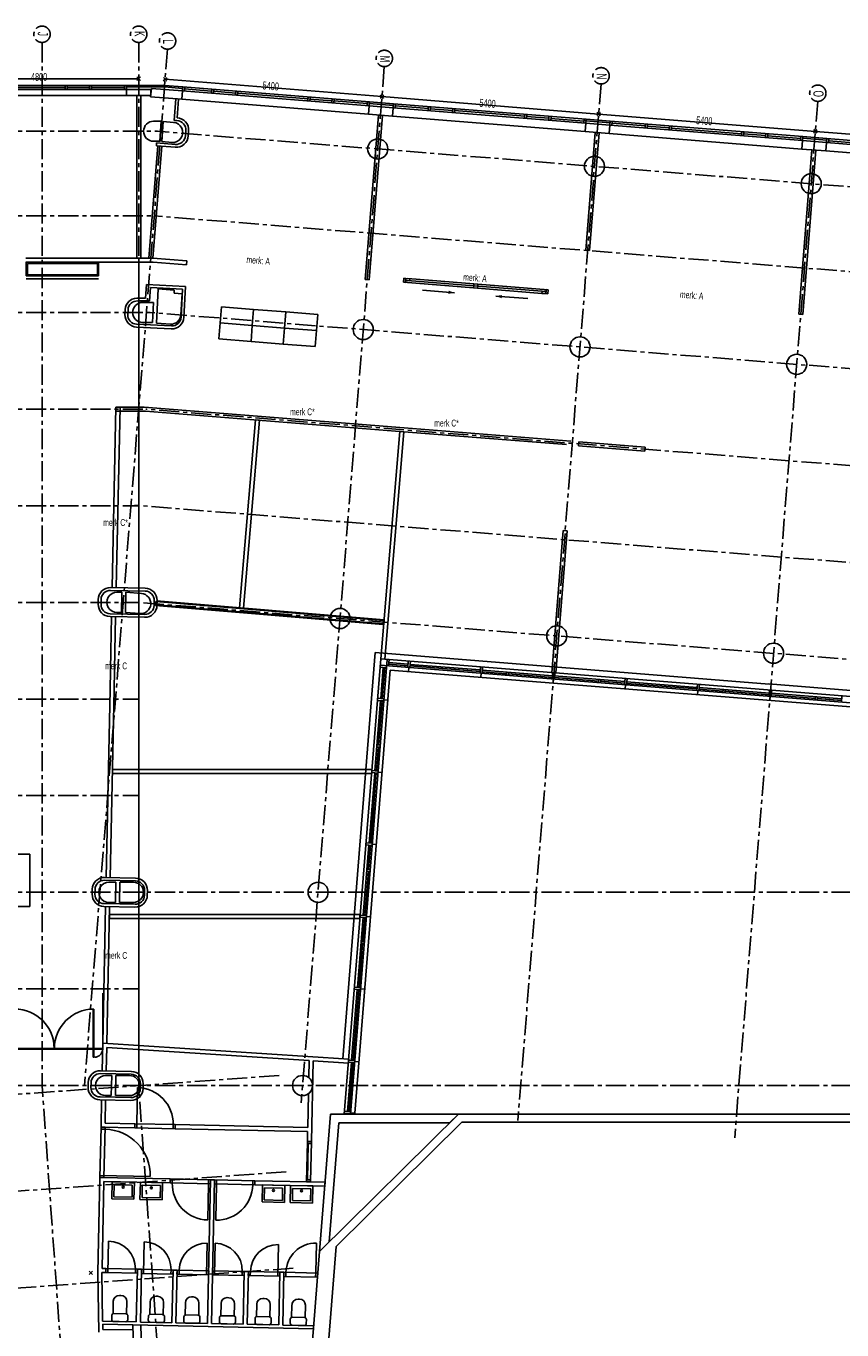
# Model space of a CAD drawing. Header units: millimetres. Extents: x -1696 to 67346, y -51443 to 2612.
# Tile 3 of 4: x 18803 to 39063, y -29769 to 2612. Entities that reach past the tile are written whole.
import ezdxf
from ezdxf.enums import TextEntityAlignment as Align

# ---------------------------------------------------------------- set-up
doc = ezdxf.new("R2010")
doc.units = ezdxf.units.MM
doc.header["$LTSCALE"] = 200
doc.header["$MEASUREMENT"] = 0
doc.linetypes.add('CENTERX2', pattern=[4, 2.5, -0.5, 0.5, -0.5])
doc.layers.add('bouwkundig', color=8, linetype='CONTINUOUS')
doc.layers.add('stramien', color=1, linetype='CENTERX2')
doc.styles.get("Standard").update_dxf_attribs({"font": 'txt', "width": 0.6})

# ---------------------------------------------------------------- blocks, each defined once
blk = doc.blocks.new('A$C08F26B49')
at = {"layer": 'stramien'}
for p, q in [((20895.9, 53649.2), (20895.9, 27742.8)), ((24013, 53480.9), (21947.9, 27742.8)), ((23295.9, 53649.2), (23295.9, 27742.8)), ((23253.4, 52706.8), (23338.3, 52791.6)), ((23253.4, 52791.6), (23338.3, 52706.8)), ((29395.7, 53049), (27330.6, 27311)), ((23999.1, 52773.6), (23907.2, 52696.5)), ((23991.7, 52689.1), (23914.6, 52781)), ((34778.4, 52617.1), (32713.3, 26879.1)), ((29289.9, 52264.6), (29381.8, 52341.8)), ((29381.8, 52341.5), (29289.9, 52264.4)), ((29297.3, 52349.2), (29374.4, 52257.2)), ((29374.4, 52257), (29297.3, 52348.9)), ((40161.1, 52185.3), (38096, 26447.2)), ((34672.6, 51832.5), (34764.5, 51909.6)), ((34764.5, 51909.4), (34672.6, 51832.2)), ((34680, 51917), (34757.1, 51825.1)), ((34757.1, 51824.8), (34680, 51916.8)), ((498.3, 51442.8), (23764.5, 51442.8)), ((68712.3, 47836.4), (23764.5, 51442.8)), ((40055.3, 51400.4), (40147.2, 51477.5)), ((40147.2, 51477.2), (40055.3, 51400.1)), ((40062.7, 51484.9), (40139.8, 51393)), ((40139.8, 51392.7), (40062.7, 51484.6)), ((498.3, 49342.8), (23680.4, 49342.8)), ((68544.4, 45743.1), (23680.4, 49342.8)), ((498.3, 46942.8), (23584.3, 46942.8)), ((68352.4, 43350.8), (23584.2, 46942.8)), ((498.3, 44542.8), (23476.7, 44542.8)), ((68160.4, 40957.6), (23476.7, 44542.8)), ((498.3, 42142.8), (23295.9, 42142.8)), ((67968.4, 38564.4), (23200.2, 42156.4)), ((498.3, 39742.8), (23295.9, 39742.8)), ((67776.6, 36173.9), (23295.9, 39742.8)), ((498.3, 37342.8), (23295.9, 37342.8)), ((498.3, 34942.8), (23295.9, 34942.8)), ((498.3, 32542.8), (68765.7, 32542.8)), ((498.3, 30142.8), (23295.9, 30142.8)), ((26786.9, 27993.4), (1377.8, 26170)), ((498.3, 27742.8), (68380.5, 27742.8)), ((22462, 5917.7), (20895.9, 27742.8)), ((24792.2, 6890.4), (23295.9, 27742.8)), ((26958.7, 25599.5), (1535.3, 23775.1)), ((27130.4, 23205.7), (1692.8, 21380.3))]:
    blk.add_line(p, q, dxfattribs=at)
at = {"layer": 'stramien', "linetype": 'Continuous'}
for p, q in [((23295.9, 52749.2), (18495.9, 52749.2)), ((23953.2, 52735.1), (29335.9, 52303.2)), ((29335.9, 52302.9), (34718.6, 51871.1)), ((34718.5, 51870.8), (40101.2, 51438.9)), ((40101.2, 51438.7), (45483.9, 51006.8))]:
    blk.add_line(p, q, dxfattribs=at)
at = {"layer": 'stramien'}
for centre in [(20895.9, 53852.2), (23295.9, 53852.2), (24013, 53684), (29395.7, 53252.1), (34778.4, 52820.2), (40161.1, 52388.3)]:
    blk.add_circle(centre, 203, dxfattribs=at)
at = {"layer": 'stramien', "width": 0.6}
for s, p in [('J', (20788.6, 53862.1)), ('K', (23193.9, 53863.5)), ('L', (23901.8, 53670.2)), ('M', (29284.5, 53238.3)), ('N', (34667.2, 52806.4)), ('O', (40049.9, 52374.5))]:
    blk.add_text(s, height=254, rotation=270, dxfattribs=at).set_placement(p, align=Align.CENTER)
blk.add_text('4800', height=197.56, dxfattribs=at).set_placement((20621.8, 52891.2), align=Align.TOP_LEFT)
for p in [(26382.7, 52682.6), (31765.3, 52250.5), (37148, 51818.3)]:
    blk.add_text('5400', height=197.56, rotation=355.41273, dxfattribs=at).set_placement(p, align=Align.TOP_LEFT)

msp = doc.modelspace()

# ---------------------------------------------------------------- linework, layer by layer
at = {"layer": 'bouwkundig'}
for p, q in [((21300, 1140), (18300, 1140)), ((21300, 1040), (18300, 1040)), ((18350, 1090), (19775, 1090)), ((19775, 1140), (19775, 1040)), ((19825, 1140), (19825, 1040)), ((19825, 1090), (20375, 1090)), ((20375, 1140), (20375, 1040)), ((20425, 1140), (20425, 1040)), ((20425, 1090), (21250, 1090)), ((21250, 1140), (21250, 1040)), ((21300, 1140), (21300, 1100)), ((21300, 1140), (22239, 1140)), ((21300, 1140), (21300, 1040)), ((21300, 1100), (22238, 1100)), ((21300, 1040), (21900, 1040)), ((21300, 890), (21300, 1040)), ((21914, 1066), (21897, 856)), ((21900, 1040), (21900, 890)), ((22686, 1004), (21914, 1066)), ((22690, 1064), (22238, 1100)), ((22239, 1140), (22694, 1104)), ((22669, 795), (22686, 1004)), ((22694, 1104), (22686, 1004)), ((27321, 632), (22686, 1004)), ((22694, 1104), (22690, 1064)), ((27329, 732), (22694, 1104)), ((22743, 1100), (22735, 1000)), ((22739, 1050), (23412, 996)), ((23416, 1046), (23408, 946)), ((23466, 1042), (23458, 942)), ((23462, 992), (24010, 948)), ((24014, 998), (24006, 898)), ((24064, 994), (24056, 894)), ((21300, 890), (18300, 890)), ((21900, 890), (21300, 890)), ((21550, 890), (21550, -3150)), ((21650, 890), (21550, 890)), ((21650, 890), (21650, -3150)), ((21897, 856), (22669, 795)), ((22478, 269), (22521, 806)), ((22553, 333), (22591, 801)), ((27304, 423), (22669, 795)), ((24060, 944), (25805, 804)), ((25809, 854), (25801, 754)), ((25858, 850), (25850, 750)), ((25854, 800), (26403, 756)), ((26407, 806), (26399, 706)), ((26457, 802), (26449, 702)), ((26453, 752), (27275, 686)), ((27279, 736), (27271, 636)), ((27329, 732), (27321, 632)), ((27326, 692), (27329, 732)), ((27924, 644), (27326, 692)), ((27329, 732), (27927, 684)), ((27927, 684), (27919, 584)), ((27927, 684), (27924, 644)), ((32711, 300), (27927, 684)), ((27977, 680), (27969, 580)), ((27225, -3681), (27553, 403)), ((27321, 632), (27304, 423)), ((27304, 423), (27902, 375)), ((27919, 584), (27321, 632)), ((27653, 395), (27325, -3689)), ((27553, 403), (27653, 395)), ((27902, 375), (27919, 584)), ((32687, -9), (27902, 375)), ((32703, 200), (27919, 584)), ((27973, 630), (28795, 564)), ((28799, 614), (28791, 514)), ((28849, 610), (28841, 510)), ((28845, 560), (29393, 516)), ((29397, 566), (29389, 466)), ((29447, 562), (29439, 462)), ((29443, 512), (31187, 372)), ((31191, 422), (31183, 322)), ((31241, 418), (31233, 318)), ((31237, 368), (31785, 324)), ((31789, 374), (31781, 274)), ((31839, 370), (31831, 270)), ((21971, 250), (22158, 250)), ((22123, -250), (22158, 250)), ((22174, -258), (22208, 241)), ((22468, 220), (22208, 241)), ((22550, 264), (22478, 269)), ((22760, -116), (22769, 21)), ((22830, -121), (22839, 17)), ((31835, 320), (32658, 254)), ((32662, 304), (32654, 204)), ((32703, 200), (32687, -9)), ((32711, 300), (32703, 200)), ((33302, 152), (32703, 200)), ((32708, 260), (32711, 300)), ((33306, 212), (32708, 260)), ((32711, 300), (33310, 252)), ((33285, -57), (33302, 152)), ((33310, 252), (33302, 152)), ((38086, -232), (33302, 152)), ((33310, 252), (33306, 212)), ((38094, -132), (33310, 252)), ((33359, 248), (33351, 148)), ((34178, 132), (33355, 198)), ((34182, 182), (34174, 82)), ((34232, 178), (34224, 78)), ((34776, 84), (34228, 128)), ((34780, 134), (34772, 34)), ((34830, 130), (34822, 30)), ((36570, -60), (34826, 80)), ((21971, -250), (22123, -250)), ((22045, -289), (22040, -359)), ((22515, -327), (22045, -289)), ((22428, -278), (22174, -258)), ((32687, -9), (33285, -57)), ((32936, -29), (32700, -2954)), ((32799, -2962), (33036, -37)), ((33036, -37), (32936, -29)), ((38069, -441), (33285, -57)), ((36574, -10), (36566, -110)), ((36624, -14), (36616, -114)), ((37168, -108), (36620, -64)), ((37172, -58), (37164, -158)), ((37222, -62), (37214, -162)), ((38040, -178), (37218, -112)), ((38044, -128), (38036, -228)), ((38086, -232), (38069, -441)), ((38094, -132), (38086, -232)), ((38684, -280), (38086, -232)), ((38094, -132), (38091, -172)), ((38689, -220), (38091, -172)), ((38692, -180), (38094, -132)), ((38684, -280), (38667, -489)), ((38692, -180), (38684, -280)), ((43469, -664), (38684, -280)), ((38692, -180), (38689, -220)), ((43477, -564), (38692, -180)), ((38742, -184), (38734, -284)), ((39560, -300), (38738, -234)), ((22074, -362), (21851, -3150)), ((22174, -370), (21951, -3150)), ((22510, -397), (22040, -359)), ((37991, -4545), (38319, -461)), ((38069, -441), (38667, -489)), ((38418, -469), (38091, -4553)), ((38319, -461), (38418, -469)), ((43452, -873), (38667, -489)), ((18800, -3150), (21951, -3150)), ((21600, -3150), (21600, -23700)), ((21951, -3150), (21951, -3149)), ((21951, -3149), (22799, -3217)), ((22799, -3217), (22791, -3317)), ((32700, -2954), (32799, -2962)), ((21957, -3250), (18800, -3250)), ((18806, -3250), (18806, -3593)), ((20604, -3250), (18806, -3250)), ((18836, -3563), (18836, -3280)), ((18836, -3280), (20574, -3280)), ((20574, -3280), (20574, -3563)), ((20604, -3593), (20604, -3250)), ((22791, -3317), (21957, -3250)), ((21957, -3250), (21957, -3250)), ((18806, -3593), (20604, -3593)), ((18806, -3663), (20602, -3663)), ((20574, -3563), (18836, -3563)), ((21798, -3809), (21771, -4143)), ((22761, -3857), (21798, -3809)), ((21892, -3884), (21866, -4213)), ((22687, -3924), (21892, -3884)), ((22761, -3857), (22722, -4621)), ((27325, -3689), (27225, -3681)), ((28172, -3749), (29917, -3889)), ((28174, -3749), (28182, -3649)), ((28224, -3753), (28174, -3749)), ((28182, -3649), (28232, -3653)), ((28232, -3653), (28224, -3753)), ((28228, -3703), (28232, -3653)), ((28328, -3711), (28228, -3703)), ((28232, -3653), (28332, -3661)), ((28278, -3707), (29921, -3839)), ((28282, -3657), (29925, -3789)), ((28332, -3661), (28328, -3711)), ((29917, -3889), (29921, -3839)), ((29921, -3839), (29925, -3789)), ((30021, -3847), (29921, -3839)), ((29921, -3839), (30021, -3847)), ((29925, -3789), (30025, -3797)), ((30021, -3847), (30017, -3897)), ((30025, -3797), (30021, -3847)), ((30021, -3847), (31617, -3975)), ((30025, -3797), (31770, -3937)), ((21550, -4143), (21771, -4143)), ((22082, -3914), (22039, -4763)), ((22481, -3946), (22082, -3914)), ((22481, -3946), (22477, -4021)), ((22677, -4037), (22477, -4021)), ((22677, -4037), (22650, -4561)), ((22687, -3924), (22653, -4617)), ((28645, -3947), (29443, -4011)), ((30017, -3897), (29917, -3889)), ((30017, -3897), (31613, -4025)), ((31264, -4157), (30466, -4093)), ((31613, -4025), (31617, -3975)), ((31613, -4025), (31617, -3975)), ((31713, -4033), (31613, -4025)), ((31713, -4033), (31613, -4025)), ((31617, -3975), (31717, -3983)), ((31617, -3975), (31717, -3983)), ((31713, -4033), (31721, -3933)), ((31713, -4033), (31721, -3933)), ((31717, -3983), (31713, -4033)), ((31717, -3983), (31713, -4033)), ((31762, -4037), (31713, -4033)), ((31762, -4037), (31713, -4033)), ((31721, -3933), (31770, -3937)), ((31721, -3933), (31770, -3937)), ((31770, -3937), (31762, -4037)), ((31770, -3937), (31762, -4037)), ((21265, -4428), (21259, -4548)), ((21335, -4431), (21329, -4551)), ((21576, -4213), (21866, -4213)), ((21700, -4250), (21965, -4250)), ((21863, -4250), (21762, -4250)), ((21965, -4250), (21940, -4750)), ((23624, -4759), (23656, -4360)), ((23656, -4360), (24453, -4424)), ((24453, -4424), (24421, -4823)), ((24421, -4823), (24453, -4424)), ((24453, -4424), (25251, -4488)), ((25219, -4887), (25251, -4488)), ((25251, -4488), (25219, -4887)), ((25251, -4488), (26048, -4552)), ((22411, -4836), (21547, -4792)), ((21700, -4750), (21940, -4750)), ((22389, -4791), (22039, -4763)), ((23592, -5157), (23624, -4759)), ((23624, -4759), (24421, -4823)), ((24421, -4823), (23624, -4759)), ((24421, -4823), (24389, -5221)), ((24389, -5221), (24421, -4823)), ((24421, -4823), (25219, -4887)), ((25219, -4887), (24421, -4823)), ((26048, -4552), (26016, -4950)), ((38091, -4553), (37991, -4545)), ((22408, -4906), (21544, -4862)), ((24389, -5221), (23592, -5157)), ((25187, -5285), (25219, -4887)), ((25219, -4887), (25187, -5285)), ((25219, -4887), (26016, -4950)), ((26016, -4950), (25219, -4887)), ((26016, -4950), (25984, -5349)), ((25187, -5285), (24389, -5221)), ((25984, -5349), (25187, -5285)), ((21036, -6850), (20943, -11333)), ((21034, -6950), (21765, -6950)), ((21036, -6850), (21733, -6850)), ((21136, -6850), (21043, -11333)), ((28193, -7364), (21733, -6850)), ((21765, -6950), (28185, -7461)), ((24106, -11837), (24497, -7165)), ((24597, -7173), (24206, -11845)), ((24497, -7165), (24597, -7173)), ((32329, -7693), (28193, -7364)), ((27613, -13105), (28085, -7453)), ((28185, -7461), (27713, -13114)), ((28085, -7453), (28185, -7461)), ((28185, -7461), (32222, -7782)), ((32529, -7715), (32521, -7812)), ((34174, -7847), (32529, -7715)), ((32521, -7812), (34166, -7944)), ((34166, -7944), (34174, -7847)), ((31859, -13446), (32143, -9914)), ((32242, -9922), (31959, -13454)), ((32143, -9914), (32242, -9922)), ((21762, -11350), (20903, -11333)), ((20594, -11746), (20596, -11626)), ((20664, -11748), (20666, -11628)), ((21761, -11420), (20901, -11403)), ((21055, -11450), (21180, -11450)), ((21170, -11950), (21180, -11450)), ((21270, -11951), (21280, -11450)), ((21670, -11481), (21280, -11450)), ((21984, -11775), (21986, -11655)), ((22054, -11777), (22056, -11657)), ((21055, -11950), (21170, -11950)), ((21630, -11980), (21270, -11951)), ((22018, -11777), (22026, -11678)), ((27670, -12250), (22018, -11777)), ((22026, -11678), (27678, -12150)), ((22033, -11764), (22041, -11664)), ((27686, -12236), (22033, -11764)), ((22041, -11664), (27694, -12136)), ((24206, -11845), (24106, -11837)), ((21747, -12070), (20888, -12052)), ((21749, -12000), (20889, -11982)), ((20928, -12053), (20910, -12913)), ((21028, -12056), (21010, -12913)), ((27678, -12150), (27670, -12250)), ((27694, -12136), (27686, -12236)), ((20910, -12913), (20890, -13863)), ((21010, -12913), (20990, -13863)), ((27475, -12944), (26666, -23033)), ((37254, -13728), (27475, -12944)), ((27613, -13105), (26706, -24408)), ((27767, -13118), (26862, -24408)), ((60196, -15875), (27601, -13260)), ((27613, -13105), (60208, -15721)), ((27713, -13114), (27613, -13105)), ((27817, -13122), (27805, -13276)), ((28287, -13275), (27808, -13236)), ((28290, -13235), (27811, -13197)), ((28296, -13160), (28283, -13315)), ((28346, -13164), (28333, -13319)), ((30084, -13379), (28340, -13239)), ((27847, -13380), (26964, -24383)), ((27597, -13310), (27751, -13322)), ((27671, -13316), (27609, -14089)), ((27711, -13319), (27649, -14092)), ((60163, -15973), (27847, -13380)), ((28308, -13317), (28300, -13416)), ((30081, -13419), (28336, -13279)), ((30090, -13304), (30078, -13459)), ((30103, -13461), (30095, -13560)), ((30140, -13308), (30127, -13463)), ((30729, -13471), (30131, -13423)), ((31878, -13523), (30134, -13383)), ((30732, -13431), (30726, -13511)), ((30782, -13435), (30775, -13515)), ((31875, -13563), (30779, -13475)), ((31959, -13454), (31859, -13446)), ((31884, -13448), (31872, -13603)), ((31934, -13452), (31922, -13607)), ((33021, -13655), (31925, -13567)), ((33672, -13667), (31928, -13527)), ((33678, -13592), (33666, -13747)), ((33728, -13596), (33716, -13751)), ((20890, -13863), (20793, -18535)), ((20990, -13863), (20893, -18537)), ((31897, -13605), (31889, -13704)), ((33025, -13615), (33018, -13695)), ((33074, -13619), (33068, -13699)), ((33669, -13707), (33071, -13659)), ((33691, -13749), (33683, -13848)), ((35464, -13851), (33719, -13711)), ((35467, -13811), (33722, -13671)), ((35473, -13736), (35460, -13891)), ((35485, -13893), (35477, -13992)), ((35523, -13740), (35510, -13895)), ((36111, -13903), (35513, -13855)), ((37261, -13955), (35517, -13815)), ((36115, -13863), (36108, -13943)), ((36164, -13867), (36158, -13947)), ((37258, -13995), (36161, -13907)), ((48019, -14592), (37239, -13727)), ((37342, -13886), (37242, -13878)), ((37267, -13880), (37255, -14035)), ((37317, -13884), (37304, -14039)), ((27605, -14139), (27465, -15884)), ((27685, -14146), (27531, -14133)), ((27689, -14096), (27534, -14083)), ((27645, -14142), (27557, -15239)), ((27787, -14129), (27687, -14121)), ((37279, -14037), (37271, -14136)), ((38404, -14087), (37308, -13999)), ((39055, -14099), (37311, -13959)), ((38407, -14047), (38401, -14126)), ((38457, -14051), (38451, -14130)), ((39052, -14139), (38454, -14091)), ((39061, -14024), (39049, -14178)), ((27553, -15289), (27505, -15887)), ((27593, -15292), (27513, -15285)), ((27597, -15242), (27517, -15236)), ((27387, -15853), (20948, -15853)), ((20948, -15853), (20948, -15953)), ((27387, -15953), (27387, -15853)), ((20948, -15953), (27387, -15953)), ((27461, -15933), (27321, -17678)), ((27501, -15937), (27361, -17681)), ((27541, -15940), (27387, -15927)), ((27545, -15890), (27391, -15878)), ((27643, -15923), (27543, -15915)), ((27317, -17728), (27177, -19472)), ((27397, -17734), (27243, -17722)), ((27401, -17684), (27247, -17672)), ((27357, -17731), (27309, -18329)), ((27499, -17717), (27399, -17709)), ((18490, -17952), (18900, -17952)), ((18900, -17952), (18900, -18327)), ((18900, -18327), (18900, -19077)), ((27305, -18379), (27217, -19475)), ((27345, -18382), (27265, -18375)), ((27349, -18332), (27269, -18326)), ((21521, -18618), (20751, -18602)), ((21522, -18548), (20753, -18532)), ((20855, -18650), (21030, -18650)), ((21020, -19150), (21030, -18650)), ((21120, -19150), (21130, -18650)), ((21130, -18650), (21470, -18650)), ((18900, -19077), (18900, -19252)), ((20444, -18946), (20446, -18826)), ((20514, -18947), (20516, -18827)), ((21744, -18973), (21746, -18853)), ((21814, -18974), (21816, -18854)), ((18490, -19252), (18900, -19252)), ((20778, -19254), (20707, -22650)), ((21507, -19268), (20738, -19252)), ((21509, -19198), (20739, -19182)), ((20878, -19256), (20807, -22652)), ((20855, -19150), (21020, -19150)), ((21120, -19150), (21470, -19150)), ((27094, -19453), (20873, -19453)), ((20873, -19453), (20873, -19553)), ((20873, -19553), (27094, -19553)), ((27173, -19522), (27033, -21266)), ((27094, -19553), (27094, -19453)), ((27253, -19528), (27099, -19516)), ((27257, -19478), (27103, -19466)), ((27213, -19525), (27165, -20123)), ((27355, -19511), (27255, -19503)), ((27161, -20173), (27073, -21269)), ((27201, -20176), (27121, -20170)), ((27205, -20126), (27125, -20120)), ((27029, -21316), (26888, -23073)), ((27069, -21319), (26928, -23076)), ((27109, -21322), (26955, -21310)), ((27113, -21273), (26959, -21260)), ((27211, -21306), (27111, -21298)), ((20707, -22776), (20707, -21403)), ((20489, -21801), (20469, -21801)), ((20469, -21801), (20469, -22996)), ((20489, -22996), (20489, -21801)), ((20693, -23333), (20707, -22650)), ((26816, -23042), (20707, -22650)), ((19502, -22776), (18306, -22776)), ((18306, -22796), (19502, -22796)), ((19502, -22796), (19502, -22776)), ((20707, -22776), (19512, -22776)), ((19512, -22776), (19512, -22796)), ((19512, -22796), (20707, -22796)), ((20707, -22796), (20707, -22776)), ((20793, -23335), (20805, -22756)), ((25832, -23079), (20805, -22756)), ((20469, -22996), (20489, -22996)), ((25823, -23503), (25832, -23079)), ((25890, -25092), (25932, -23086)), ((26809, -23142), (25932, -23086)), ((26884, -23123), (26786, -24344)), ((26904, -23124), (26806, -24345)), ((26816, -23042), (26809, -23142)), ((26810, -23117), (26964, -23129)), ((26814, -23067), (26968, -23079)), ((26924, -23126), (26826, -24347)), ((26944, -23128), (26846, -24348)), ((26966, -23104), (27066, -23112)), ((20344, -23746), (20346, -23626)), ((20414, -23747), (20416, -23627)), ((21416, -23418), (20651, -23402)), ((21417, -23348), (20653, -23332)), ((20775, -23450), (20930, -23450)), ((20920, -23950), (20930, -23450)), ((21020, -23950), (21030, -23450)), ((21030, -23450), (21370, -23450)), ((20775, -23950), (20920, -23950)), ((21020, -23950), (21370, -23950)), ((21574, -23751), (21555, -24651)), ((21639, -23773), (21641, -23653)), ((21709, -23774), (21711, -23654)), ((25798, -24740), (25815, -23903)), ((21402, -24068), (20638, -24052)), ((21404, -23998), (20639, -23982)), ((20664, -24733), (20678, -24053)), ((20766, -24635), (20778, -24055)), ((29543, -24408), (26091, -27819)), ((26365, -24408), (26091, -27819)), ((26365, -24408), (29543, -24408)), ((29626, -24608), (26503, -27694)), ((26709, -24388), (26862, -24400)), ((26713, -24338), (26866, -24350)), ((26864, -24375), (26964, -24383)), ((29543, -24408), (29321, -24628)), ((29543, -24408), (48775, -24408)), ((29626, -24608), (48573, -24608)), ((20664, -24733), (20638, -25982)), ((20763, -24785), (20663, -24783)), ((21503, -24750), (20664, -24733)), ((20764, -24735), (20664, -24733)), ((20738, -25985), (20764, -24735)), ((21506, -24650), (20766, -24635)), ((21503, -24750), (21506, -24650)), ((21506, -24650), (21503, -24750)), ((21503, -24750), (22503, -24771)), ((21506, -24650), (22505, -24671)), ((21555, -24651), (21553, -24751)), ((22455, -24670), (22453, -24770)), ((22503, -24771), (22505, -24671)), ((22505, -24671), (22503, -24771)), ((25796, -24840), (22503, -24771)), ((25798, -24740), (22505, -24671)), ((25790, -25090), (25796, -24840)), ((26568, -24628), (26331, -27582)), ((26568, -24628), (29321, -24628)), ((25770, -26089), (25790, -25090)), ((25789, -25140), (25889, -25142)), ((25790, -25090), (25890, -25092)), ((25790, -25090), (25890, -25092)), ((25791, -26040), (25809, -25140)), ((25870, -26091), (25890, -25092)), ((20588, -28342), (20638, -25982)), ((22385, -26019), (20638, -25982)), ((20638, -25982), (20738, -25985)), ((20639, -25932), (21888, -25958)), ((20690, -28244), (20735, -26084)), ((22383, -26119), (20735, -26084)), ((20933, -26513), (20942, -26089)), ((20942, -26089), (21492, -26100)), ((20984, -26464), (20991, -26162)), ((20991, -26162), (21441, -26171)), ((21441, -26171), (21434, -26473)), ((21492, -26100), (21483, -26524)), ((21632, -26528), (21641, -26103)), ((21641, -26103), (22191, -26115)), ((21683, -26479), (21689, -26176)), ((21689, -26176), (22139, -26185)), ((22139, -26185), (22133, -26488)), ((22191, -26115), (22182, -26539)), ((22385, -26019), (22383, -26119)), ((22383, -26119), (22385, -26019)), ((23383, -26140), (22383, -26119)), ((23385, -26040), (22385, -26019)), ((22433, -26120), (22435, -26020)), ((23385, -26040), (23311, -29609)), ((23314, -27038), (23333, -26139)), ((23333, -26139), (23335, -26039)), ((23383, -26140), (23385, -26040)), ((23485, -26042), (23385, -26040)), ((23485, -26042), (23411, -29611)), ((23483, -26142), (23485, -26042)), ((23483, -26142), (24483, -26163)), ((23485, -26042), (24485, -26063)), ((23514, -27043), (23533, -26143)), ((23533, -26143), (23535, -26043)), ((24433, -26162), (24435, -26062)), ((24485, -26063), (24483, -26163)), ((24483, -26163), (24485, -26063)), ((26221, -26199), (24483, -26163)), ((26229, -26099), (24485, -26063)), ((24676, -26167), (24667, -26591)), ((25226, -26178), (24676, -26167)), ((25217, -26602), (25226, -26178)), ((25374, -26181), (25365, -26605)), ((25924, -26193), (25374, -26181)), ((25770, -26089), (25870, -26091)), ((25771, -26039), (25871, -26041)), ((25915, -26617), (25924, -26193)), ((26229, -26099), (26221, -26199)), ((21483, -26524), (20933, -26513)), ((21434, -26473), (20984, -26464)), ((22182, -26539), (21632, -26528)), ((22133, -26488), (21683, -26479)), ((24724, -26239), (24718, -26542)), ((24718, -26542), (25168, -26551)), ((25174, -26249), (24724, -26239)), ((25168, -26551), (25174, -26249)), ((25423, -26254), (25416, -26556)), ((25873, -26263), (25423, -26254)), ((25866, -26566), (25873, -26263)), ((24667, -26591), (25217, -26602)), ((25365, -26605), (25915, -26617)), ((25416, -26556), (25866, -26566)), ((20832, -28347), (20848, -27562)), ((21717, -28365), (21733, -27581)), ((23286, -28398), (23302, -27613)), ((23486, -28402), (23502, -27618)), ((25056, -28435), (25072, -27650)), ((26091, -27819), (25879, -30461)), ((26014, -27614), (25998, -28355)), ((26331, -27582), (26091, -27819)), ((26503, -27694), (26259, -30735)), ((20451, -28395), (20367, -28311)), ((20367, -28395), (20451, -28311)), ((20609, -29828), (20588, -28342)), ((20705, -29555), (20688, -28342)), ((20782, -28346), (20688, -28344)), ((20784, -28246), (20690, -28244)), ((20784, -28246), (20782, -28346)), ((20784, -28246), (20782, -28346)), ((21567, -28362), (20782, -28346)), ((20784, -28246), (21569, -28262)), ((21519, -28261), (21517, -28361)), ((21569, -28262), (21541, -29572)), ((21569, -28262), (21567, -28362)), ((21669, -28264), (21569, -28262)), ((21669, -28264), (21641, -29574)), ((21669, -28264), (21667, -28364)), ((22451, -28381), (21667, -28364)), ((21669, -28264), (22453, -28281)), ((22403, -28280), (22401, -28380)), ((22453, -28281), (22426, -29590)), ((22453, -28281), (22451, -28381)), ((22553, -28283), (22453, -28281)), ((22553, -28283), (22526, -29593)), ((22553, -28283), (22551, -28383)), ((22551, -28383), (23336, -28399)), ((23338, -28299), (22553, -28283)), ((22603, -28284), (22601, -28384)), ((23336, -28399), (23338, -28299)), ((23436, -28401), (23438, -28301)), ((24221, -28418), (23436, -28401)), ((23438, -28301), (24223, -28318)), ((24173, -28317), (24171, -28417)), ((24223, -28318), (24196, -29627)), ((24223, -28318), (24221, -28418)), ((24323, -28320), (24223, -28318)), ((24323, -28320), (24296, -29629)), ((24323, -28320), (24321, -28420)), ((24321, -28420), (25106, -28436)), ((25108, -28336), (24323, -28320)), ((24373, -28321), (24371, -28421)), ((25108, -28336), (25080, -29646)), ((25106, -28436), (25108, -28336)), ((25208, -28338), (25108, -28336)), ((25208, -28338), (25180, -29648)), ((25208, -28338), (25206, -28438)), ((26040, -28455), (25206, -28438)), ((26048, -28356), (25208, -28338)), ((25258, -28339), (25255, -28439)), ((25998, -28355), (25990, -28454)), ((26048, -28356), (26040, -28455)), ((20970, -29058), (20964, -29363)), ((21160, -28912), (21123, -28911)), ((21300, -29370), (21306, -29065)), ((21881, -29077), (21874, -29382)), ((22070, -28931), (22034, -28930)), ((22210, -29389), (22217, -29084)), ((22761, -29095), (22755, -29401)), ((22950, -28949), (22914, -28948)), ((23091, -29408), (23097, -29102)), ((23646, -29114), (23639, -29419)), ((23835, -28968), (23799, -28967)), ((23975, -29426), (23982, -29121)), ((24530, -29132), (24524, -29438)), ((24720, -28986), (24683, -28985)), ((24860, -29445), (24866, -29139)), ((25593, -29004), (25557, -29003)), ((20929, -29509), (20931, -29409)), ((20982, -29360), (21282, -29367)), ((21331, -29418), (21329, -29518)), ((21839, -29528), (21841, -29428)), ((21892, -29379), (22192, -29386)), ((22241, -29437), (22239, -29537)), ((22720, -29547), (22722, -29447)), ((22773, -29398), (23073, -29404)), ((23122, -29455), (23119, -29555)), ((23604, -29565), (23606, -29465)), ((23657, -29416), (23957, -29422)), ((24542, -29435), (24842, -29441)), ((25404, -29150), (25398, -29456)), ((25416, -29453), (25716, -29459)), ((25734, -29463), (25740, -29157)), ((21541, -29572), (20705, -29555)), ((25937, -29739), (20706, -29630)), ((20708, -29755), (20706, -29630)), ((21456, -29770), (20708, -29755)), ((21278, -29567), (20978, -29560)), ((21484, -30776), (21452, -29645)), ((21653, -29649), (21452, -29645)), ((22426, -29590), (21641, -29574)), ((21684, -30762), (21653, -29649)), ((22188, -29586), (21888, -29579)), ((23311, -29609), (22526, -29593)), ((23068, -29604), (22769, -29598)), ((24196, -29627), (23411, -29611)), ((23953, -29622), (23653, -29616)), ((24006, -29473), (24004, -29573)), ((25080, -29646), (24296, -29629)), ((24489, -29583), (24491, -29483)), ((24838, -29641), (24538, -29634)), ((24891, -29492), (24889, -29592)), ((25943, -29664), (25180, -29648)), ((25363, -29602), (25365, -29502)), ((25712, -29659), (25412, -29653)), ((25765, -29510), (25763, -29610)), ((25943, -29664), (25937, -29739))]:
    msp.add_line(p, q, dxfattribs=at)
for centre, radius in [((27536, -439), 250), ((32918, -871), 250), ((38301, -1302), 250), ((27176, -4924), 250), ((32559, -5356), 250), ((37941, -5788), 250), ((26600, -12101), 250), ((31983, -12533), 250), ((37366, -12963), 250), ((26055, -18900), 250), ((25669, -23700), 250), ((21216, -26225), 24.3), ((21914, -26239), 24.3), ((24946, -26303), 24.3), ((25645, -26317), 24.3)]:
    msp.add_circle(centre, radius, dxfattribs=at)
for centre, radius, start, end in [((22540, 34), 300, 355.4127, 87.4254), ((21971, 0), 250, 90, 270), ((22445, -29), 250, 264.7417, 86.0835), ((22540, 34), 230, 355.3174, 87.5208), ((22531, -97), 300, 264.7418, 356.7544), ((22531, -97), 230, 264.6465, 356.8497), ((38301, -1302), 250, 73.8756, 96.9496), ((21565, -4443), 300, 92.8404, 177.1376), ((21565, -4443), 230, 87.1375, 177.1375), ((21700, -4500), 250, 90, 270), ((21559, -4563), 300, 177.1376, 267.1376), ((21559, -4563), 230, 177.1375, 267.1375), ((22401, -4541), 250, 267.1376, 355.4126), ((22423, -4606), 300, 267.1377, 357.1377), ((22423, -4606), 230, 267.1375, 357.1375), ((20896, -11632), 300, 88.8064, 178.8064), ((20896, -11632), 230, 88.8064, 178.8064), ((21060, -11700), 250, 88.8066, 271.1934), ((21650, -11730), 250, 265.4126, 85.4126), ((21756, -11650), 230, 358.8064, 88.8064), ((21756, -11650), 300, 358.8064, 88.8064), ((20894, -11752), 300, 178.8064, 268.8064), ((20894, -11752), 230, 178.8064, 268.8064), ((21754, -11770), 300, 268.8064, 358.8064), ((21754, -11770), 230, 268.8064, 358.8064), ((20746, -18832), 300, 88.8064, 178.8064), ((20746, -18832), 230, 88.8064, 178.8064), ((20860, -18900), 250, 88.8066, 271.1934), ((21470, -18900), 250, 270, 90), ((21516, -18848), 230, 358.8064, 88.8064), ((21516, -18848), 300, 358.8064, 88.8064), ((20744, -18952), 300, 178.8064, 268.8064), ((20744, -18952), 230, 178.8064, 268.8064), ((21514, -18968), 300, 268.8064, 358.8064), ((21514, -18968), 230, 268.8064, 358.8064), ((18526, -22776), 975, 0, 90), ((20482, -22776), 975, 90, 180), ((20502, -22796), 201, 270, 0), ((20646, -23632), 300, 88.8064, 178.8064), ((20646, -23632), 230, 88.8064, 178.8064), ((20780, -23700), 250, 88.8066, 271.1934), ((21370, -23700), 250, 270, 90), ((21411, -23648), 230, 358.8064, 88.8064), ((21411, -23648), 300, 358.8064, 88.8064), ((25669, -23700), 250, 305.661, 51.9521), ((20644, -23752), 300, 178.8064, 268.8064), ((20644, -23752), 230, 178.8064, 268.8064), ((21409, -23768), 300, 268.8064, 358.8064), ((21409, -23768), 230, 268.8064, 358.8064), ((21555, -24651), 900, 358.8065, 88.8065), ((20739, -25935), 1150, 358.8065, 88.8065), ((23333, -26139), 900, 178.8065, 268.8065), ((23533, -26143), 900, 268.8065, 358.8065), ((20834, -28247), 685, 358.8065, 88.8065), ((21719, -28265), 685, 358.8065, 88.8065), ((23288, -28298), 685, 88.8065, 178.8065), ((23488, -28302), 685, 358.8065, 88.8065), ((25058, -28335), 685, 88.8065, 178.8065), ((25998, -28355), 741, 88.8065, 178.8065), ((21120, -29061), 150, 88.8065, 178.8065), ((21156, -29062), 150, 358.8065, 88.8065), ((22031, -29080), 150, 88.8065, 178.8065), ((22067, -29081), 150, 358.8065, 88.8065), ((22911, -29098), 150, 88.8065, 178.8065), ((22947, -29099), 150, 358.8065, 88.8065), ((23796, -29117), 150, 88.8065, 178.8065), ((23832, -29118), 150, 358.8065, 88.8065), ((24680, -29135), 150, 88.8065, 178.8065), ((24716, -29136), 150, 358.8065, 88.8065), ((25554, -29153), 150, 88.8065, 178.8065), ((25590, -29154), 150, 358.8065, 88.8065), ((20981, -29410), 50, 88.8065, 178.8065), ((21281, -29417), 50, 358.8065, 88.8065), ((21891, -29429), 50, 88.8065, 178.8065), ((22191, -29436), 50, 358.8065, 88.8065), ((22772, -29448), 50, 88.8065, 178.8065), ((23072, -29454), 50, 358.8065, 88.8065), ((23656, -29466), 50, 88.8065, 178.8065), ((23956, -29472), 50, 358.8065, 88.8065), ((24541, -29484), 50, 88.8065, 178.8065), ((24841, -29491), 50, 358.8065, 88.8065), ((25415, -29503), 50, 88.8065, 178.8065), ((25715, -29509), 50, 358.8065, 88.8065), ((20979, -29510), 50, 178.8065, 268.8065), ((21279, -29517), 50, 268.8065, 358.8065), ((21889, -29529), 50, 178.8065, 268.8065), ((22189, -29536), 50, 268.8065, 358.8065), ((22770, -29548), 50, 178.8065, 268.8065), ((23070, -29554), 50, 268.8065, 358.8065), ((23654, -29566), 50, 178.8065, 268.8065), ((23954, -29572), 50, 268.8065, 358.8065), ((24539, -29584), 50, 178.8065, 268.8065), ((24839, -29591), 50, 268.8065, 358.8065), ((25413, -29603), 50, 178.8065, 268.8065), ((25713, -29609), 50, 268.8065, 358.8065)]:
    msp.add_arc(centre, radius, start, end, dxfattribs=at)
for points in [[(29443, -4011), (29290, -4038), (29297, -3958)], [(30466, -4093), (30619, -4066), (30612, -4146)]]:
    msp.add_solid(points, dxfattribs=at)

# ---------------------------------------------------------------- block references
at = {"layer": 'stramien'}
msp.add_blockref('A$C08F26B49', (-1696, -51443), dxfattribs=at)

# ---------------------------------------------------------------- texts
at = {"layer": 'bouwkundig', "width": 0.6}
for p in [(24284, -3101), (29667, -3533), (35049, -3965)]:
    msp.add_text('merk: A', height=169.3, rotation=355.41, dxfattribs=at).set_placement(p, align=Align.TOP_LEFT)
for s, p in [('merk C*', (25359, -6883)), ('merk C*', (28939, -7163)), ('merk C*', (20719, -9633)), ('merk C', (20767, -13193)), ('merk C', (20767, -20383))]:
    msp.add_text(s, height=169.3, dxfattribs=at).set_placement(p, align=Align.TOP_LEFT)

doc.saveas('drawing.dxf')
